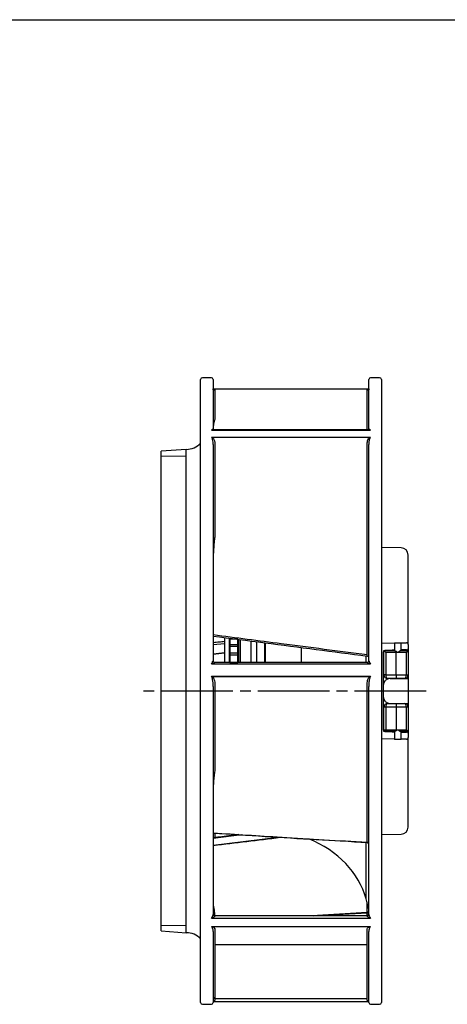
# Model space of a CAD drawing. Header units: millimetres. Extents: x 0 to 594, y 0 to 420.
# Tile 3 of 4: x 223 to 342, y 145 to 420. Entities that reach past the tile are written whole.
import ezdxf

# ---------------------------------------------------------------- set-up
doc = ezdxf.new("R2010")
doc.units = ezdxf.units.MM
doc.linetypes.add('CENTER', pattern=[27, 20, -2, 3, -2])
doc.linetypes.add('HS', pattern=[0])

msp = doc.modelspace()

# ---------------------------------------------------------------- linework, layer by layer
at = {"color": 7, "linetype": 'HS'}
msp.add_line((0, 420), (594, 420), dxfattribs=at)
at = {"color": 7}
for p, q in [((273.5, 232.5), (273.5, 319.5)), ((276.5, 320), (274, 320)), ((277, 319.5), (277, 305.44)), ((320.5, 305.44), (320.5, 319.5)), ((323.5, 320), (321, 320)), ((324, 319.5), (324, 145.5)), ((320.5, 316.81), (277, 316.81)), ((320.5, 316.8), (277, 316.8)), ((277.5, 316.52), (277.5, 308.59)), ((320, 305.43), (320, 316.52)), ((276.5, 305.36), (321, 305.36)), ((320.48, 305.43), (277.02, 305.43)), ((276.5, 303.42), (321, 303.42)), ((320.65, 303.29), (276.85, 303.29)), ((269.5, 300), (262.5, 299.5)), ((269.5, 232.5), (269.5, 300)), ((277, 301.32), (277, 240.9)), ((277.5, 301.06), (277.5, 275.94)), ((320, 242.67), (320, 301.06)), ((320.5, 240.9), (320.5, 301.32)), ((262.5, 232.5), (262.5, 299.5)), ((269.5, 298), (262.5, 298.12)), ((329.53, 272.49), (324, 272.59)), ((331.5, 245.49), (331.5, 270.49)), ((280.2, 245.69), (277, 245.36)), ((280.2, 247.49), (280.2, 240.42)), ((281.5, 247.29), (281.5, 240.42)), ((281.7, 247.27), (281.7, 240.47)), ((283.9, 247.01), (281.7, 247.01)), ((281.7, 245.51), (283.9, 245.51)), ((283.9, 244.94), (281.7, 244.94)), ((283.9, 245.51), (283.9, 247.01)), ((283.9, 244.94), (283.9, 245.51)), ((283.9, 243.15), (283.9, 244.94)), ((284.2, 240.42), (284.2, 246.95)), ((284.64, 240.42), (284.64, 246.87)), ((287.6, 240.42), (287.6, 246.52)), ((289.16, 240.42), (289.16, 246.31)), ((291.47, 240.43), (291.47, 246.01)), ((291.54, 245.98), (291.54, 240.42)), ((324, 245.87), (327.7, 245.93)), ((327.7, 246), (327.7, 243.8)), ((329.5, 245.97), (329.5, 246)), ((329.5, 245.97), (330.99, 245.99)), ((329.5, 245.47), (329.5, 245.97)), ((329.5, 244.27), (329.5, 245.47)), ((331.5, 245.49), (331.5, 244.29)), ((277, 242.91), (280.2, 243.25)), ((280.2, 243.06), (277, 242.72)), ((281.7, 243.15), (283.9, 243.15)), ((283.9, 242.49), (281.7, 242.49)), ((283.9, 242.49), (283.9, 243.15)), ((283.9, 240.47), (283.9, 242.49)), ((301.7, 240.42), (301.7, 244.66)), ((319.75, 240.42), (319.75, 242.34)), ((324.5, 243.35), (324.5, 221.65)), ((324.7, 237), (324.7, 243.3)), ((327, 243.92), (324.98, 243.85)), ((325.2, 243.8), (327.71, 243.8)), ((328.1, 243.3), (325.23, 243.3)), ((325.23, 243.3), (325.23, 237)), ((327.7, 243.93), (327, 243.92)), ((328.6, 243.3), (328.1, 243.3)), ((328.1, 237), (328.1, 243.3)), ((331, 243.3), (328.6, 243.3)), ((329.41, 243.8), (331.5, 243.8)), ((329.5, 243.97), (329.5, 244.27)), ((331.01, 243.99), (329.5, 243.97)), ((329.5, 243.8), (329.5, 243.97)), ((331, 237), (331, 243.3)), ((331.5, 244.29), (331.5, 243.8)), ((331.5, 243.8), (331.5, 237)), ((276.5, 240.05), (321, 240.05)), ((320.02, 240.42), (277.48, 240.42)), ((281.7, 240.47), (283.9, 240.47)), ((324.5, 241.1), (324.7, 241.1)), ((276.5, 236.65), (321, 236.65)), ((325.23, 237), (328.1, 237)), ((328.1, 237), (331, 237)), ((331.5, 237), (331.5, 236)), ((320.65, 236.47), (276.85, 236.47)), ((277, 233.8), (277, 170.04)), ((277.5, 233.97), (277.5, 210.58)), ((320, 190.26), (320, 233.97)), ((320.5, 170.04), (320.5, 233.8)), ((324.5, 234), (324.5, 231)), ((328.35, 236), (325.7, 236)), ((326.5, 236), (331.5, 236)), ((330.5, 236), (328.35, 236)), ((262.5, 165.5), (262.5, 232.5)), ((269.5, 165), (269.5, 232.5)), ((273.5, 145.5), (273.5, 232.5)), ((325.7, 229), (328.35, 229)), ((326.5, 229), (331.5, 229)), ((328.35, 229), (330.5, 229)), ((331.5, 229), (331.5, 228)), ((324.7, 221.7), (324.7, 228)), ((328.1, 228), (325.23, 228)), ((325.23, 228), (325.23, 221.7)), ((331, 228), (328.1, 228)), ((328.1, 228), (328.1, 221.7)), ((331, 221.7), (331, 228)), ((331.5, 228), (331.5, 221.2)), ((324.5, 223.9), (324.7, 223.9)), ((324.98, 221.15), (327, 221.08)), ((325.23, 221.7), (328.1, 221.7)), ((327.71, 221.2), (325.47, 221.2)), ((327, 221.08), (327.7, 221.07)), ((327.7, 221.2), (327.7, 219)), ((328.1, 221.7), (328.6, 221.7)), ((328.6, 221.7), (331, 221.7)), ((331.5, 221.2), (329.41, 221.2)), ((329.5, 221.03), (329.5, 221.2)), ((329.5, 221.03), (331.01, 221.01)), ((329.5, 220.73), (329.5, 221.03)), ((329.5, 219.53), (329.5, 220.73)), ((331.5, 221.2), (331.5, 220.71)), ((331.5, 220.71), (331.5, 219.51)), ((327.7, 219.07), (324, 219.13)), ((329.5, 219.03), (329.5, 219.53)), ((329.5, 219), (329.5, 219.03)), ((330.99, 219.01), (329.5, 219.03)), ((331.5, 194.51), (331.5, 219.51)), ((277.5, 192.8), (277.5, 191.57)), ((324, 192.41), (329.53, 192.51)), ((284.92, 192.32), (277, 191.33)), ((277, 189.46), (295.29, 191.68)), ((319.75, 174.46), (319.75, 190.15)), ((320, 170.57), (320, 173.56)), ((320.03, 170.61), (304.55, 169.74)), ((305, 169.74), (320.03, 170.51)), ((320.03, 170.51), (320.03, 170.61)), ((276.5, 169.05), (321, 169.05)), ((320, 169.74), (277.5, 169.74)), ((277.5, 169.74), (277.5, 169.65)), ((320, 170.46), (305.8, 169.74)), ((320, 169.74), (320, 170.46)), ((320, 169.65), (320, 169.74)), ((269.5, 167), (262.5, 166.88)), ((262.5, 165.5), (269.5, 165)), ((276.5, 166.75), (321, 166.75)), ((320.65, 166.66), (276.85, 166.66)), ((277, 165.3), (277, 145.5)), ((277.5, 165.77), (277.5, 161.7)), ((320, 161.7), (320, 165.77)), ((320.5, 145.5), (320.5, 165.3)), ((277.5, 161.7), (320, 161.7)), ((277.5, 161.7), (277.5, 146.58)), ((320, 146.58), (320, 161.7)), ((277, 145.83), (320.5, 145.83)), ((277.5, 146.58), (277.5, 146.22)), ((277.5, 146.58), (320, 146.58)), ((320, 146.22), (320, 146.58)), ((274, 145), (276.5, 145)), ((321, 145), (323.5, 145))]:
    msp.add_line(p, q, dxfattribs=at)
msp.add_line((331.5, 236), (331.5, 229))
at = {"color": 7, "linetype": 'CENTER'}
msp.add_line((336.5, 232.5), (257.5, 232.5), dxfattribs=at)
at = {"color": 7, "flags": 128}
for points in [[(327.7, 246), (327.77, 246), (327.96, 246), (328.26, 246), (328.6, 246), (328.94, 246), (329.24, 246), (329.43, 246), (329.5, 246)], [(331.5, 243.8), (331.49, 243.79), (331.47, 243.77), (331.43, 243.73), (331.38, 243.68), (331.32, 243.62), (331.25, 243.55), (331.17, 243.47), (331.09, 243.39), (331, 243.3)], [(331.01, 243.99), (331.04, 243.99), (331.07, 243.99), (331.11, 243.99), (331.13, 243.99), (331.16, 243.99), (331.18, 243.99), (331.19, 243.99), (331.2, 243.99), (331.21, 243.99)], [(325.23, 237), (325.12, 237), (325.01, 237), (324.92, 237), (324.84, 237), (324.78, 237), (324.74, 237), (324.71, 237), (324.7, 237)], [(325.23, 237), (325.24, 236.8), (325.27, 236.62), (325.31, 236.44), (325.37, 236.29), (325.44, 236.17), (325.52, 236.08), (325.61, 236.02), (325.7, 236)], [(331, 237), (331.1, 237), (331.19, 237), (331.28, 237), (331.35, 237), (331.42, 237), (331.46, 237), (331.49, 237), (331.5, 237)], [(325.7, 229), (325.61, 228.98), (325.52, 228.92), (325.44, 228.83), (325.37, 228.71), (325.31, 228.56), (325.27, 228.38), (325.24, 228.2), (325.23, 228)], [(325.23, 228), (325.12, 228), (325.01, 228), (324.92, 228), (324.84, 228), (324.78, 228), (324.74, 228), (324.71, 228), (324.7, 228)], [(331.5, 228), (331.49, 228), (331.46, 228), (331.42, 228), (331.35, 228), (331.28, 228), (331.19, 228), (331.1, 228), (331, 228)], [(324.7, 221.7), (324.71, 221.7), (324.74, 221.7), (324.78, 221.7), (324.84, 221.7), (324.92, 221.7), (325.01, 221.7), (325.12, 221.7), (325.23, 221.7)], [(325.47, 221.2), (325.41, 221.2), (325.36, 221.2), (325.31, 221.2), (325.27, 221.2), (325.24, 221.2), (325.22, 221.2), (325.2, 221.2), (325.2, 221.2)], [(325.47, 221.2), (325.42, 221.21), (325.38, 221.24), (325.34, 221.28), (325.3, 221.35), (325.27, 221.42), (325.25, 221.51), (325.24, 221.6), (325.23, 221.7)], [(331.5, 221.2), (331.49, 221.21), (331.46, 221.24), (331.42, 221.28), (331.35, 221.35), (331.28, 221.42), (331.19, 221.51), (331.1, 221.6), (331, 221.7)], [(331.21, 221.01), (331.2, 221.01), (331.19, 221.01), (331.18, 221.01), (331.16, 221.01), (331.13, 221.01), (331.11, 221.01), (331.07, 221.01), (331.04, 221.01), (331.01, 221.01)], [(328.6, 219), (328.26, 219), (327.96, 219), (327.77, 219), (327.7, 219)], [(329.5, 219), (329.43, 219), (329.24, 219), (328.94, 219), (328.6, 219)]]:
    msp.add_lwpolyline(points, dxfattribs=at)
at = {"color": 7}
for centre, radius, start, end in [((274, 319.5), 0.5, 90, 180), ((276.5, 319.5), 0.5, 0, 90), ((321, 319.5), 0.5, 90, 180), ((323.5, 319.5), 0.5, 0, 90), ((277.5, 317.02), 0.498, 180.2179, 270.2171), ((320, 317.02), 0.498, 269.7832, 359.7815), ((269.5, 305.5), 5.5, 270, 316.6582), ((329.5, 270.49), 2, 0, 89), ((331, 245.49), 0.5, 0, 91), ((320, 241.78), 0.5, 0.0032, 82.752), ((325, 243.35), 0.5, 92, 180), ((325.2, 243.3), 0.5, 90, 135.5131), ((331.2, 244.29), 0.3, 271, 0), ((277.49, 240.91), 0.495, 180.5994, 270.588), ((320.01, 240.91), 0.495, 269.4122, 359.4), ((325.7, 237), 1, 180, 270), ((330.5, 237), 1, 270, 0), ((326.5, 234), 2, 90, 180), ((326.5, 231), 2, 180, 270), ((325.7, 228), 1, 90, 180), ((330.5, 228), 1, 0, 90), ((325, 221.65), 0.5, 180, 268), ((325.2, 221.7), 0.5, 180, 270), ((331.2, 220.71), 0.3, 0, 89), ((331, 219.51), 0.5, 269, 0), ((329.5, 194.51), 2, 271, 0), ((320.02, 189.79), 0.478, 3.0128, 92.725), ((320, 189.71), 0.5, 0.0036, 86.907), ((281.67, 163.38), 39.66, 11.7466, 16.2302), ((320.02, 170.94), 0.479, 267.441, 357.1893), ((320, 171.11), 0.5, 272.897, 359.9535), ((320, 171.01), 0.5, 272.9458, 359.9953), ((277.5, 170.24), 0.5, 180, 270), ((320, 170.24), 0.5, 270, 0), ((269.5, 159.5), 5.5, 43.3418, 90), ((277.47, 147.05), 0.473, 183.9005, 273.4312), ((274, 145.5), 0.5, 180, 270), ((276.5, 145.5), 0.5, 270, 0), ((321, 145.5), 0.5, 180, 270), ((323.5, 145.5), 0.5, 270, 0)]:
    msp.add_arc(centre, radius, start, end, dxfattribs=at)
for centre, major_axis, ratio, start_param, end_param in [((328.22, 243.3), (0, 0.5), 0.248376, 0.830299, 1.570796), ((328.35, 237), (0, 1), 0.248376, 1.570796, 3.141593), ((330.5, 237), (0, 1), 0.5, 3.141593, 4.712389), ((328.35, 228), (0, 1), 0.248376, 0, 1.570796), ((330.5, 228), (0, 1), 0.5, 4.712389, 6.283185), ((328.22, 221.7), (0, 0.5), 0.248376, 1.570796, 2.311294), ((290.5, 168.95), (30, 0), 0.826667, 0.224075, 1.114205)]:
    msp.add_ellipse(centre, major_axis=major_axis, ratio=ratio, start_param=start_param, end_param=end_param, dxfattribs=at)
for points, knots in [([(276.85, 316.8), (276.88, 316.8), (277.04, 316.78), (277.41, 316.7), (277.46, 316.6), (277.5, 316.52)], [0, 0, 0, 0, 0.050471, 0.271798, 1, 1, 1, 1]), ([(320, 316.52), (320.01, 316.56), (320.04, 316.65), (320.2, 316.74), (320.55, 316.79), (320.65, 316.8)], [0, 0, 0, 0, 0.315193, 0.816297, 1, 1, 1, 1]), ([(277.5, 308.59), (277.46, 308.44), (277.25, 307.71), (277.1, 307.01), (277.03, 306.34), (277.01, 306.11), (277.01, 305.96), (277, 305.85), (277, 305.75), (277, 305.68), (277, 305.62), (277, 305.62)], [0, 0, 0, 0, 0.1305103, 0.6475201, 0.762487, 0.8376803, 0.8881105, 0.9224478, 0.9458076, 0.9936918, 1, 1, 1, 1]), ([(276.5, 305.36), (276.5, 305.37), (276.57, 305.44), (276.69, 305.55), (276.84, 305.62), (276.92, 305.61), (276.96, 305.58), (276.98, 305.55), (277, 305.5), (277, 305.46), (277, 305.44)], [0, 0, 0, 0, 0.0048514, 0.3632666, 0.6260925, 0.794617, 0.8148123, 0.9016898, 0.9421115, 1, 1, 1, 1]), ([(277.02, 305.42), (276.99, 305.43), (276.82, 305.44), (276.64, 305.4), (276.5, 305.36), (276.5, 305.36)], [0, 0, 0, 0, 0.200559, 0.988869, 1, 1, 1, 1]), ([(277, 306.64), (277, 306.6), (277, 306.53), (277, 305.91), (277, 305.7)], [0, 0, 0, 0, 0.6449914, 1, 1, 1, 1]), ([(277.04, 305.43), (277.04, 305.43), (277.05, 305.43), (277, 305.47), (277, 305.48), (277, 305.48)], [0, 0, 0, 0, 0.200056, 0.791341, 1, 1, 1, 1]), ([(320.5, 305.48), (320.5, 305.48), (320.5, 305.48), (320.47, 305.43), (320.47, 305.43), (320.46, 305.43)], [0, 0, 0, 0, 0.14216, 0.489904, 1, 1, 1, 1]), ([(321, 305.36), (321, 305.36), (320.86, 305.4), (320.68, 305.43), (320.52, 305.43), (320.49, 305.42)], [0, 0, 0, 0, 0.011443, 0.821572, 1, 1, 1, 1]), ([(320.5, 305.44), (320.5, 305.46), (320.5, 305.5), (320.52, 305.55), (320.54, 305.58), (320.58, 305.61), (320.66, 305.62), (320.81, 305.55), (320.93, 305.44), (321, 305.37), (321, 305.36)], [0, 0, 0, 0, 0.057888, 0.09831, 0.185187, 0.205383, 0.373908, 0.636733, 0.995149, 1, 1, 1, 1]), ([(276.68, 303.19), (276.62, 303.27), (276.56, 303.35), (276.5, 303.42), (276.5, 303.42)], [0, 0, 0, 0, 0.983765, 1, 1, 1, 1]), ([(276.5, 303.42), (276.5, 303.42), (276.62, 303.39), (276.74, 303.34), (276.85, 303.29)], [0, 0, 0, 0, 0.016228, 1, 1, 1, 1]), ([(277, 301.32), (276.98, 301.8), (276.96, 302.4), (276.78, 303.02), (276.69, 303.16), (276.68, 303.19)], [0, 0, 0, 0, 0.745153, 0.956246, 1, 1, 1, 1]), ([(276.85, 303.29), (276.88, 303.26), (277.04, 303.1), (277.41, 302.38), (277.46, 301.63), (277.5, 301.06)], [0, 0, 0, 0, 0.050471, 0.271799, 1, 1, 1, 1]), ([(320, 301.06), (320.01, 301.31), (320.04, 301.94), (320.2, 302.74), (320.55, 303.17), (320.65, 303.29)], [0, 0, 0, 0, 0.315193, 0.816296, 1, 1, 1, 1]), ([(320.82, 303.19), (320.78, 303.09), (320.59, 302.69), (320.52, 302.06), (320.51, 301.53), (320.5, 301.32)], [0, 0, 0, 0, 0.168893, 0.67482, 1, 1, 1, 1]), ([(320.65, 303.29), (320.76, 303.34), (320.88, 303.39), (321, 303.42), (321, 303.42)], [0, 0, 0, 0, 0.9837701, 1, 1, 1, 1]), ([(321, 303.42), (321, 303.42), (320.94, 303.35), (320.88, 303.27), (320.82, 303.19)], [0, 0, 0, 0, 0.016235, 1, 1, 1, 1]), ([(277.5, 275.94), (277.46, 275.61), (277.25, 273.98), (277.1, 272.1), (277.03, 270.35), (277.01, 269.75), (277.01, 269.36), (277, 269.09), (277, 268.83), (277, 268.63), (277, 268.5), (277, 268.48)], [0, 0, 0, 0, 0.1305104, 0.6475202, 0.7624876, 0.8376807, 0.8881108, 0.9224476, 0.9458078, 0.9936919, 1, 1, 1, 1]), ([(277, 248.26), (283.35, 247.43), (297.68, 245.58), (312.02, 243.71), (320, 242.67)], [0, 0, 0, 0, 0.44289, 1, 1, 1, 1]), ([(277, 247.83), (281.82, 247.21), (296.18, 245.36), (310.53, 243.51), (320.06, 242.28)], [0, 0, 0, 0, 0.335699, 1, 1, 1, 1]), ([(280.2, 246.3), (279.7, 246.25), (278.63, 246.14), (277.57, 246.02), (277, 245.96)], [0, 0, 0, 0, 0.468162, 1, 1, 1, 1]), ([(320.06, 242.28), (320.06, 242.28), (320.06, 242.29), (320.04, 242.37), (320.03, 242.49), (320.01, 242.6), (320, 242.67), (320, 242.67)], [0, 0, 0, 0, 0.219276, 0.463635, 0.711802, 0.963501, 1, 1, 1, 1]), ([(324.7, 243.3), (324.7, 243.3), (324.7, 243.35), (324.71, 243.47), (324.79, 243.58), (324.84, 243.65)], [0, 0, 0, 0, 0.009827, 0.364586, 1, 1, 1, 1]), ([(324.84, 243.65), (324.91, 243.58), (325.03, 243.47), (325.17, 243.35), (325.23, 243.3), (325.23, 243.3)], [0, 0, 0, 0, 0.635416, 0.990178, 1, 1, 1, 1]), ([(327.71, 243.8), (327.72, 243.8), (327.75, 243.79), (327.86, 243.72), (328.01, 243.65), (328.11, 243.64), (328.13, 243.64)], [0, 0, 0, 0, 0.188266, 0.5372849, 0.8993055, 1, 1, 1, 1]), ([(328.13, 243.64), (328.21, 243.59), (328.36, 243.48), (328.52, 243.36), (328.6, 243.3), (328.6, 243.3)], [0, 0, 0, 0, 0.492995, 0.98992, 1, 1, 1, 1]), ([(328.6, 243.3), (328.6, 243.3), (328.68, 243.36), (328.86, 243.49), (329.1, 243.66), (329.29, 243.78), (329.37, 243.79), (329.41, 243.8)], [0, 0, 0, 0, 0.005304, 0.265503, 0.58997, 0.820456, 1, 1, 1, 1]), ([(276.5, 240.05), (276.5, 240.05), (276.57, 240.19), (276.69, 240.42), (276.84, 240.69), (276.92, 240.82), (276.96, 240.88), (276.98, 240.9), (277, 240.91), (277, 240.91), (277, 240.9)], [0, 0, 0, 0, 0.004848, 0.363265, 0.626089, 0.794615, 0.814815, 0.90169, 0.942113, 1, 1, 1, 1]), ([(277.48, 240.42), (277.48, 240.42), (277.46, 240.42), (277.37, 240.39), (277.19, 240.33), (276.89, 240.21), (276.64, 240.11), (276.5, 240.05), (276.5, 240.05)], [0, 0, 0, 0, 0.024831, 0.136981, 0.318765, 0.604459, 0.994494, 1, 1, 1, 1]), ([(321, 240.05), (321, 240.05), (320.86, 240.11), (320.61, 240.21), (320.31, 240.33), (320.13, 240.39), (320.04, 240.42), (320.02, 240.42), (320.02, 240.42)], [0, 0, 0, 0, 0.0055077, 0.3955421, 0.6812338, 0.8630192, 0.9751693, 1, 1, 1, 1]), ([(320.5, 240.9), (320.5, 240.91), (320.5, 240.91), (320.52, 240.9), (320.54, 240.88), (320.58, 240.82), (320.66, 240.69), (320.81, 240.42), (320.93, 240.19), (321, 240.05), (321, 240.05)], [0, 0, 0, 0, 0.057887, 0.09831, 0.185185, 0.205385, 0.373911, 0.636735, 0.995152, 1, 1, 1, 1]), ([(276.68, 236.3), (276.62, 236.41), (276.56, 236.53), (276.5, 236.65), (276.5, 236.65)], [0, 0, 0, 0, 0.983769, 1, 1, 1, 1]), ([(276.5, 236.65), (276.5, 236.65), (276.62, 236.59), (276.74, 236.53), (276.85, 236.47)], [0, 0, 0, 0, 0.016223, 1, 1, 1, 1]), ([(320.65, 236.47), (320.76, 236.53), (320.88, 236.59), (321, 236.65), (321, 236.65)], [0, 0, 0, 0, 0.983774, 1, 1, 1, 1]), ([(321, 236.65), (321, 236.65), (320.94, 236.53), (320.88, 236.41), (320.82, 236.3)], [0, 0, 0, 0, 0.016231, 1, 1, 1, 1]), ([(277, 233.8), (276.98, 234.43), (276.96, 235.23), (276.78, 236.07), (276.69, 236.26), (276.68, 236.3)], [0, 0, 0, 0, 0.745152, 0.956245, 1, 1, 1, 1]), ([(276.85, 236.47), (276.88, 236.44), (277.04, 236.26), (277.41, 235.44), (277.46, 234.61), (277.5, 233.97)], [0, 0, 0, 0, 0.050472, 0.2718, 1, 1, 1, 1]), ([(320, 233.97), (320.01, 234.24), (320.04, 234.95), (320.2, 235.84), (320.55, 236.34), (320.65, 236.47)], [0, 0, 0, 0, 0.315194, 0.816296, 1, 1, 1, 1]), ([(320.82, 236.3), (320.78, 236.16), (320.59, 235.62), (320.52, 234.77), (320.51, 234.07), (320.5, 233.8)], [0, 0, 0, 0, 0.1688935, 0.6748189, 1, 1, 1, 1]), ([(328.13, 221.36), (328.11, 221.36), (328.02, 221.35), (327.87, 221.29), (327.75, 221.22), (327.72, 221.2), (327.71, 221.2)], [0, 0, 0, 0, 0.088171, 0.423553, 0.771997, 1, 1, 1, 1]), ([(328.6, 221.7), (328.6, 221.7), (328.52, 221.64), (328.36, 221.52), (328.21, 221.41), (328.13, 221.36)], [0, 0, 0, 0, 0.01008, 0.507005, 1, 1, 1, 1]), ([(329.41, 221.2), (329.37, 221.21), (329.29, 221.22), (329.1, 221.34), (328.86, 221.51), (328.68, 221.64), (328.6, 221.7), (328.6, 221.7)], [0, 0, 0, 0, 0.179544, 0.41003, 0.734497, 0.994696, 1, 1, 1, 1]), ([(277.5, 210.58), (277.46, 210.32), (277.25, 209.02), (277.1, 207.37), (277.03, 205.86), (277.01, 205.34), (277.01, 205), (277, 204.77), (277, 204.55), (277, 204.38), (277, 204.27), (277, 204.25)], [0, 0, 0, 0, 0.1305102, 0.6475199, 0.7624872, 0.8376804, 0.8881107, 0.9224476, 0.9458078, 0.9936918, 1, 1, 1, 1]), ([(277, 192.88), (283.35, 192.48), (297.68, 191.56), (312.02, 190.73), (320, 190.26)], [0, 0, 0, 0, 0.44289, 1, 1, 1, 1]), ([(277, 192.83), (281.84, 192.52), (296.18, 191.58), (310.53, 190.76), (320.03, 190.22)], [0, 0, 0, 0, 0.3373024, 1, 1, 1, 1]), ([(283.95, 192.39), (282.21, 192.16), (279.89, 191.87), (277.58, 191.58), (277, 191.51)], [0, 0, 0, 0, 0.751711, 1, 1, 1, 1]), ([(296.3, 191.62), (296.11, 191.59), (289.68, 190.8), (283.25, 190.03), (277, 189.28)], [0, 0, 0, 0, 0.02918, 1, 1, 1, 1]), ([(320.03, 190.22), (320.03, 190.22), (320.02, 190.21), (320.01, 190.23), (320, 190.26), (320, 190.26)], [0, 0, 0, 0, 0.155156, 0.892995, 1, 1, 1, 1]), ([(277, 172.74), (277.13, 172.1), (277.32, 171.09), (277.35, 170.13), (277.36, 169.77)], [0, 0, 0, 0, 0.632068, 1, 1, 1, 1]), ([(320, 170.46), (320.01, 170.48), (320.02, 170.51), (320.02, 170.51), (320.03, 170.51)], [0, 0, 0, 0, 0.827111, 1, 1, 1, 1]), ([(276.5, 169.05), (276.5, 169.06), (276.57, 169.15), (276.69, 169.33), (276.84, 169.59), (276.92, 169.76), (276.96, 169.87), (276.98, 169.93), (277, 169.99), (277, 170.02), (277, 170.04)], [0, 0, 0, 0, 0.004852, 0.363266, 0.62609, 0.794616, 0.814816, 0.90169, 0.942113, 1, 1, 1, 1]), ([(277.5, 169.65), (277.5, 169.64), (277.49, 169.61), (277.46, 169.55), (277.37, 169.46), (277.19, 169.33), (276.89, 169.18), (276.64, 169.1), (276.5, 169.05), (276.5, 169.05)], [0, 0, 0, 0, 0.052764, 0.090056, 0.194703, 0.364328, 0.630914, 0.994861, 1, 1, 1, 1]), ([(321, 169.05), (321, 169.05), (320.86, 169.1), (320.61, 169.18), (320.31, 169.33), (320.13, 169.46), (320.04, 169.55), (320.01, 169.61), (320, 169.64), (320, 169.65)], [0, 0, 0, 0, 0.005141, 0.369087, 0.635672, 0.805297, 0.909944, 0.947236, 1, 1, 1, 1]), ([(320.5, 170.24), (320.5, 170.29), (320.5, 170.35), (320.5, 170.39), (320.5, 170.4)], [0, 0, 0, 0, 0.893742, 1, 1, 1, 1]), ([(320.5, 170.04), (320.5, 170.02), (320.5, 169.99), (320.52, 169.93), (320.54, 169.87), (320.58, 169.76), (320.66, 169.59), (320.81, 169.33), (320.93, 169.15), (321, 169.06), (321, 169.05)], [0, 0, 0, 0, 0.057887, 0.0983101, 0.1851831, 0.2053841, 0.3739101, 0.6367339, 0.9951482, 1, 1, 1, 1]), ([(276.68, 166.55), (276.62, 166.61), (276.56, 166.68), (276.5, 166.75), (276.5, 166.75)], [0, 0, 0, 0, 0.9837631, 1, 1, 1, 1]), ([(276.5, 166.75), (276.5, 166.75), (276.62, 166.71), (276.74, 166.69), (276.85, 166.66)], [0, 0, 0, 0, 0.016228, 1, 1, 1, 1]), ([(277, 165.3), (276.98, 165.61), (276.96, 166), (276.78, 166.43), (276.69, 166.53), (276.68, 166.55)], [0, 0, 0, 0, 0.745153, 0.956246, 1, 1, 1, 1]), ([(276.85, 166.66), (276.88, 166.65), (277.04, 166.58), (277.41, 166.28), (277.46, 165.99), (277.5, 165.77)], [0, 0, 0, 0, 0.050471, 0.271799, 1, 1, 1, 1]), ([(320, 165.77), (320.01, 165.87), (320.04, 166.11), (320.2, 166.43), (320.55, 166.61), (320.65, 166.66)], [0, 0, 0, 0, 0.3151938, 0.8162962, 1, 1, 1, 1]), ([(320.82, 166.55), (320.78, 166.48), (320.59, 166.2), (320.52, 165.77), (320.51, 165.43), (320.5, 165.3)], [0, 0, 0, 0, 0.168893, 0.674819, 1, 1, 1, 1]), ([(320.65, 166.66), (320.76, 166.69), (320.88, 166.71), (321, 166.75), (321, 166.75)], [0, 0, 0, 0, 0.98377, 1, 1, 1, 1]), ([(321, 166.75), (321, 166.75), (320.94, 166.68), (320.88, 166.61), (320.82, 166.55)], [0, 0, 0, 0, 0.0162369, 1, 1, 1, 1]), ([(277.5, 146.22), (277.5, 146.2), (277.49, 146.16), (277.46, 146.09), (277.37, 146), (277.21, 145.91), (277.07, 145.88), (277, 145.87)], [0, 0, 0, 0, 0.09408, 0.160573, 0.347163, 0.649604, 1, 1, 1, 1]), ([(320.5, 145.87), (320.43, 145.88), (320.29, 145.91), (320.13, 146), (320.04, 146.09), (320.01, 146.16), (320, 146.2), (320, 146.22)], [0, 0, 0, 0, 0.350396, 0.652839, 0.839427, 0.90592, 1, 1, 1, 1])]:
    msp.add_open_spline(points, degree=3, knots=knots, dxfattribs=at)

doc.saveas('drawing.dxf')
